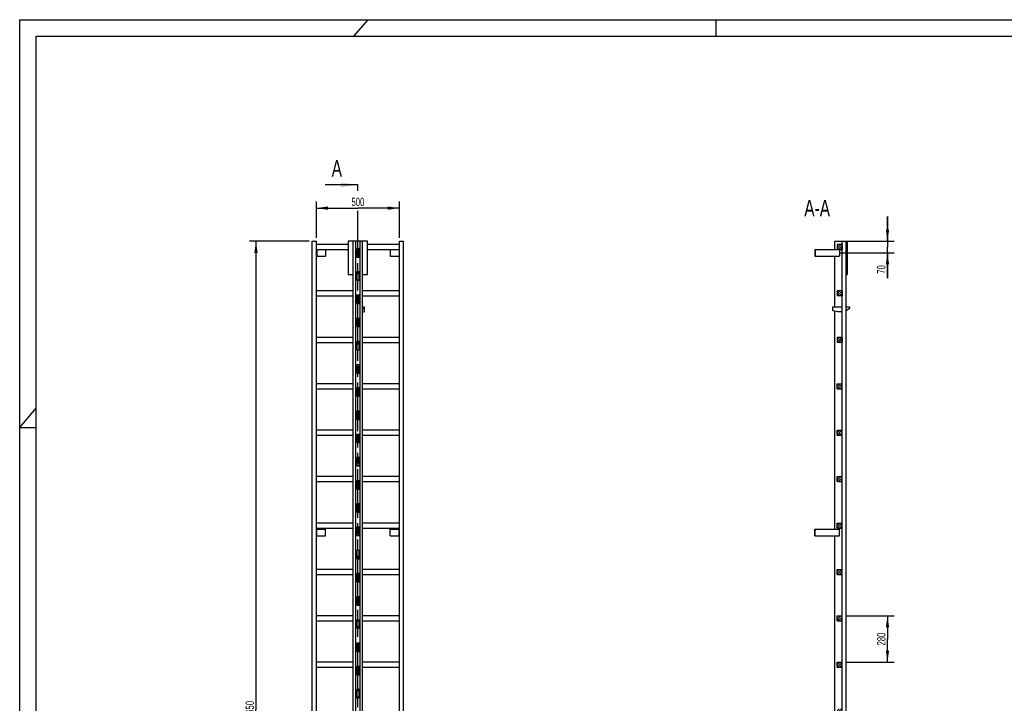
# Model space of a CAD drawing. Header units: millimetres. Extents: x 0 to 11880, y 0 to 8400.
# Tile 2 of 4: x 0 to 5940, y 4276 to 8400. Entities that reach past the tile are written whole.
import ezdxf

# ---------------------------------------------------------------- set-up
doc = ezdxf.new("R2010")
doc.units = ezdxf.units.MM
doc.header["$LTSCALE"] = 653.4
doc.linetypes.add('PHANTOM', pattern=[0.8, 0.45, -0.05, 0.1, -0.05, 0.1, -0.05])
doc.layers.get('0').update_dxf_attribs({"linetype": 'CONTINUOUS'})
for name, color, linetype in [('050_DIMENSIONING', 7, 'CONTINUOUS'), ('053_NOTES', 7, 'CONTINUOUS'), ('HATCHING_BL0', 7, 'CONTINUOUS')]:
    doc.layers.add(name, color=color, linetype=linetype)
doc.styles.get("Standard").update_dxf_attribs({"font": 'txt', "width": 0.7})
doc.dimstyles.new('DIMSTYLE_1', dxfattribs={"dimtxt": 50, "dimasz": 70, "dimexe": 2, "dimexo": 1, "dimtad": 1, "dimdec": 1, "dimtxsty": 'Standard', "dimblk": '_FILLED', "dimblk1": '_FILLED', "dimblk2": '_FILLED', "dimcen": 0.09, "dimazin": 2, "dimtp": 0.8, "dimtm": 0.8, "dimtfac": 1, "dimtdec": 1, "dimtofl": 0, "dimtmove": 0, "dimatfit": 3, "dimldrblk": '_FILLED', "dimfxl": 1, "dimtolj": 1, "dimarcsym": 0})
doc.dimstyles.new('DIMSTYLE_3', dxfattribs={"dimtxt": 50, "dimasz": 70, "dimexe": 2, "dimexo": 1, "dimtad": 1, "dimdec": 1, "dimtxsty": 'Standard', "dimblk": '_FILLED', "dimblk1": '_FILLED', "dimblk2": '_FILLED', "dimcen": 0.09, "dimazin": 2, "dimtp": 0.3, "dimtm": 0.3, "dimtfac": 1, "dimtdec": 1, "dimtofl": 0, "dimtmove": 0, "dimatfit": 3, "dimldrblk": '_FILLED', "dimfxl": 1, "dimtolj": 1, "dimarcsym": 0})
doc.dimstyles.new('DIMSTYLE_4', dxfattribs={"dimtxt": 50, "dimasz": 70, "dimexe": 2, "dimexo": 1, "dimtad": 1, "dimtxsty": 'Standard', "dimblk": '_FILLED', "dimblk1": '_FILLED', "dimblk2": '_FILLED', "dimcen": 0.09, "dimazin": 2, "dimtp": 0.5, "dimtm": 0.5, "dimtfac": 1, "dimtofl": 0, "dimtmove": 0, "dimatfit": 3, "dimldrblk": '_FILLED', "dimfxl": 1, "dimtolj": 1, "dimarcsym": 0})
doc.dimstyles.new('DIMSTYLE_5', dxfattribs={"dimtxt": 50, "dimasz": 70, "dimexe": 2, "dimexo": 1, "dimtad": 1, "dimtxsty": 'Standard', "dimblk": '_FILLED', "dimblk1": '_FILLED', "dimblk2": '_FILLED', "dimcen": 0.09, "dimazin": 2, "dimtp": 2, "dimtm": 2, "dimtfac": 1, "dimtofl": 0, "dimtmove": 0, "dimatfit": 3, "dimldrblk": '_FILLED', "dimfxl": 1, "dimtolj": 1, "dimarcsym": 0})
doc.dimstyles.get("Standard").update_dxf_attribs({"dimtxt": 50, "dimasz": 70, "dimexe": 2, "dimexo": 1, "dimtad": 1, "dimtxsty": 'Standard', "dimblk": '_FILLED', "dimblk1": '_FILLED', "dimblk2": '_FILLED', "dimcen": 0.09, "dimazin": 2, "dimtol": 1, "dimtp": 0.01, "dimtm": 0.01, "dimtfac": 1, "dimtofl": 0, "dimtmove": 0, "dimatfit": 3, "dimldrblk": '_FILLED', "dimfxl": 1, "dimtolj": 1, "dimarcsym": 0})

# ---------------------------------------------------------------- blocks, each defined once
blk = doc.blocks.new('_FILLED')
at = {"color": 0, "linetype": 'ByBlock'}
blk.add_solid([(0, 0), (-1, 0.143), (-1, -0.143)], dxfattribs=at)
blk = doc.blocks.new('*D2')
at = {"layer": '050_DIMENSIONING', "color": 2, "linetype": 'Continuous', "transparency": 16777216}
for p, q in [((1790.4, 7083.2), (1790.4, 7303.2)), ((1790.4, 7263.2), (2040.4, 7263.2)), ((2290.4, 7263.2), (2040.4, 7263.2)), ((2290.4, 7083.2), (2290.4, 7303.2))]:
    blk.add_line(p, q, dxfattribs=at)
at = {"layer": '050_DIMENSIONING', "color": 2, "linetype": 'Continuous', "transparency": 16777216, "xscale": 70, "yscale": 70, "zscale": 70, "rotation": 180}
blk.add_blockref('_FILLED', (1790.4, 7263.2), dxfattribs=at)
at = {"layer": '050_DIMENSIONING', "color": 2, "linetype": 'Continuous', "transparency": 16777216, "xscale": 70, "yscale": 70, "zscale": 70}
blk.add_blockref('_FILLED', (2290.4, 7263.2), dxfattribs=at)
at = {"layer": '050_DIMENSIONING', "color": 2, "linetype": 'Continuous', "transparency": 16777216, "insert": (2040.4, 7325.7), "char_height": 50, "width": 171.429, "attachment_point": 2, "line_spacing_factor": 0.9}
blk.add_mtext('500', dxfattribs=at)
blk = doc.blocks.new('*D4')
at = {"layer": '050_DIMENSIONING', "color": 2, "linetype": 'Continuous', "transparency": 16777216}
for p, q in [((5235.2, 7063.2), (5235.2, 7213.2)), ((5235.2, 7213.2), (5235.2, 7028.2)), ((4994.7, 7063.2), (5275.2, 7063.2)), ((5235.2, 6840.5), (5235.2, 7028.2)), ((4951.8, 6993.2), (5275.2, 6993.2)), ((5235.2, 6993.2), (5235.2, 6840.5))]:
    blk.add_line(p, q, dxfattribs=at)
at = {"layer": '050_DIMENSIONING', "color": 2, "linetype": 'Continuous', "transparency": 16777216, "xscale": 70, "yscale": 70, "zscale": 70}
for p, rotation in [((5235.2, 7063.2), 270), ((5235.2, 6993.2), 90)]:
    blk.add_blockref('_FILLED', p, dxfattribs=dict(at, rotation=rotation))
at = {"layer": '050_DIMENSIONING', "color": 2, "linetype": 'Continuous', "transparency": 16777216, "insert": (5172.7, 6919), "char_height": 50, "width": 117.857, "attachment_point": 3, "rotation": 90, "line_spacing_factor": 0.9}
blk.add_mtext('70', dxfattribs=at)
blk = doc.blocks.new('*D6')
at = {"layer": '050_DIMENSIONING', "color": 2, "linetype": 'Continuous', "transparency": 16777216}
for p, q in [((1745.4, 7063.2), (1385.4, 7063.2)), ((1425.4, 7063.2), (1425.4, 4238.2)), ((1425.4, 1413.2), (1425.4, 4238.2)), ((1745.4, 1413.2), (1385.4, 1413.2))]:
    blk.add_line(p, q, dxfattribs=at)
at = {"layer": '050_DIMENSIONING', "color": 2, "linetype": 'Continuous', "transparency": 16777216, "xscale": 70, "yscale": 70, "zscale": 70}
for p, rotation in [((1425.4, 7063.2), 90), ((1425.4, 1413.2), 270)]:
    blk.add_blockref('_FILLED', p, dxfattribs=dict(at, rotation=rotation))
at = {"layer": '050_DIMENSIONING', "color": 2, "linetype": 'Continuous', "transparency": 16777216, "insert": (1362.9, 4238.2), "char_height": 50, "width": 225, "attachment_point": 2, "rotation": 90, "line_spacing_factor": 0.9}
blk.add_mtext('5650', dxfattribs=at)
blk = doc.blocks.new('*D8')
at = {"layer": '050_DIMENSIONING', "color": 2, "linetype": 'Continuous', "transparency": 16777216}
for p, q in [((4981.2, 4803.2), (5275.2, 4803.2)), ((5235.2, 4803.2), (5235.2, 4663.2)), ((5235.2, 4523.2), (5235.2, 4663.2)), ((4981.2, 4523.2), (5275.2, 4523.2))]:
    blk.add_line(p, q, dxfattribs=at)
at = {"layer": '050_DIMENSIONING', "color": 2, "linetype": 'Continuous', "transparency": 16777216, "xscale": 70, "yscale": 70, "zscale": 70}
for p, rotation in [((5235.2, 4803.2), 90), ((5235.2, 4523.2), 270)]:
    blk.add_blockref('_FILLED', p, dxfattribs=dict(at, rotation=rotation))
at = {"layer": '050_DIMENSIONING', "color": 2, "linetype": 'Continuous', "transparency": 16777216, "insert": (5172.7, 4663.2), "char_height": 50, "width": 176.786, "attachment_point": 2, "rotation": 90, "line_spacing_factor": 0.9}
blk.add_mtext('280', dxfattribs=at)
blk = doc.blocks.new('XSEC_FILLED')
at = {"color": 0, "linetype": 'ByBlock'}
blk.add_solid([(0, 0), (-1, 0.143), (-1, -0.143)], dxfattribs=at)
blk = doc.blocks.new('HATCHING_BL0', base_point=(1941.6, 4308.2))
at = {"layer": 'HATCHING_BL0', "color": 7, "linetype": 'PHANTOM'}
for p, q in [((2040.4, 7366.9), (2040.4, 7403.2)), ((2040.4, 1213.2), (2040.4, 7246.4))]:
    blk.add_line(p, q, dxfattribs=at)
at = {"layer": 'HATCHING_BL0', "color": 7, "linetype": 'Continuous', "char_height": 100, "width": 128.571, "attachment_point": 1, "line_spacing_factor": 0.9}
for insert in [(1882.1, 7553.2), (1889.9, 1163.2)]:
    blk.add_mtext('A', dxfattribs=dict(at, insert=insert))
at = {"layer": 'HATCHING_BL0', "color": 7, "linetype": 'Continuous'}
for points in [[(2040.4, 7403.2), (1842.8, 7403.2)], [(2040.4, 1213.2), (1850.6, 1213.2)]]:
    blk.add_leader(points, dimstyle='Standard', override={"dimasz": 105, "dimtad": 0, "dimldrblk": 'XSEC_FILLED'}, dxfattribs=at)

msp = doc.modelspace()

# ---------------------------------------------------------------- hatches: boundary and pattern name
at = {"linetype": 'Continuous'}
h = msp.add_hatch(dxfattribs=at)
h.set_pattern_fill('A', color=2, scale=9.722718, angle=45, style=0, pattern_type=0)
h.set_pattern_definition([(45, (0, 0), (-6.875, 6.875), [])])
edge = h.paths.add_edge_path()
edge.add_line((4961.183, 1413.179), (4931.183, 1413.179))
edge.add_line((4931.183, 1413.179), (4931.183, 1443.179))
edge.add_line((4931.183, 1443.179), (4961.183, 1443.179))
edge.add_line((4961.183, 1413.179), (4961.183, 1443.179))
edge = h.paths.add_edge_path()
edge.add_line((4931.183, 1693.179), (4931.183, 1723.179))
edge.add_line((4931.183, 1723.179), (4961.183, 1723.179))
edge.add_line((4961.183, 1693.179), (4961.183, 1723.179))
edge.add_line((4931.183, 1693.179), (4961.183, 1693.179))
edge = h.paths.add_edge_path()
edge.add_line((4931.183, 1973.179), (4931.183, 2003.179))
edge.add_line((4931.183, 2003.179), (4961.183, 2003.179))
edge.add_line((4961.183, 1973.179), (4961.183, 2003.179))
edge.add_line((4931.183, 1973.179), (4961.183, 1973.179))
edge = h.paths.add_edge_path()
edge.add_line((4931.183, 2253.179), (4931.183, 2283.179))
edge.add_line((4931.183, 2283.179), (4961.183, 2283.179))
edge.add_line((4961.183, 2253.179), (4961.183, 2283.179))
edge.add_line((4931.183, 2253.179), (4961.183, 2253.179))
edge = h.paths.add_edge_path()
edge.add_line((4931.183, 2533.179), (4931.183, 2563.179))
edge.add_line((4931.183, 2563.179), (4961.183, 2563.179))
edge.add_line((4961.183, 2533.179), (4961.183, 2563.179))
edge.add_line((4931.183, 2533.179), (4961.183, 2533.179))
edge = h.paths.add_edge_path()
edge.add_line((4931.183, 2813.179), (4931.183, 2843.179))
edge.add_line((4931.183, 2843.179), (4961.183, 2843.179))
edge.add_line((4961.183, 2813.179), (4961.183, 2843.179))
edge.add_line((4931.183, 2813.179), (4961.183, 2813.179))
edge = h.paths.add_edge_path()
edge.add_line((4931.183, 3093.179), (4931.183, 3123.179))
edge.add_line((4931.183, 3123.179), (4961.183, 3123.179))
edge.add_line((4961.183, 3093.179), (4961.183, 3123.179))
edge.add_line((4931.183, 3093.179), (4961.183, 3093.179))
edge = h.paths.add_edge_path()
edge.add_line((4931.183, 3373.179), (4931.183, 3403.179))
edge.add_line((4931.183, 3403.179), (4961.183, 3403.179))
edge.add_line((4961.183, 3373.179), (4961.183, 3403.179))
edge.add_line((4931.183, 3373.179), (4961.183, 3373.179))
edge = h.paths.add_edge_path()
edge.add_line((4931.183, 3653.179), (4931.183, 3683.179))
edge.add_line((4931.183, 3683.179), (4961.183, 3683.179))
edge.add_line((4961.183, 3653.179), (4961.183, 3683.179))
edge.add_line((4931.183, 3653.179), (4961.183, 3653.179))
edge = h.paths.add_edge_path()
edge.add_line((4931.183, 3933.179), (4931.183, 3963.179))
edge.add_line((4931.183, 3963.179), (4961.183, 3963.179))
edge.add_line((4961.183, 3933.179), (4961.183, 3963.179))
edge.add_line((4931.183, 3933.179), (4961.183, 3933.179))
edge = h.paths.add_edge_path()
edge.add_line((4931.183, 4213.179), (4931.183, 4243.179))
edge.add_line((4931.183, 4243.179), (4961.183, 4243.179))
edge.add_line((4961.183, 4213.179), (4961.183, 4243.179))
edge.add_line((4931.183, 4213.179), (4961.183, 4213.179))
edge = h.paths.add_edge_path()
edge.add_line((4931.183, 4493.179), (4931.183, 4523.179))
edge.add_line((4931.183, 4523.179), (4961.183, 4523.179))
edge.add_line((4961.183, 4493.179), (4961.183, 4523.179))
edge.add_line((4931.183, 4493.179), (4961.183, 4493.179))
edge = h.paths.add_edge_path()
edge.add_line((4931.183, 4773.179), (4931.183, 4803.179))
edge.add_line((4931.183, 4803.179), (4961.183, 4803.179))
edge.add_line((4961.183, 4773.179), (4961.183, 4803.179))
edge.add_line((4931.183, 4773.179), (4961.183, 4773.179))
edge = h.paths.add_edge_path()
edge.add_line((4931.183, 5053.179), (4931.183, 5083.179))
edge.add_line((4931.183, 5083.179), (4961.183, 5083.179))
edge.add_line((4961.183, 5053.179), (4961.183, 5083.179))
edge.add_line((4931.183, 5053.179), (4961.183, 5053.179))
edge = h.paths.add_edge_path()
edge.add_line((4931.183, 5333.179), (4931.183, 5363.179))
edge.add_line((4931.183, 5363.179), (4961.183, 5363.179))
edge.add_line((4961.183, 5333.179), (4961.183, 5363.179))
edge.add_line((4931.183, 5333.179), (4961.183, 5333.179))
edge = h.paths.add_edge_path()
edge.add_line((4931.183, 5613.179), (4931.183, 5643.179))
edge.add_line((4931.183, 5643.179), (4961.183, 5643.179))
edge.add_line((4961.183, 5613.179), (4961.183, 5643.179))
edge.add_line((4931.183, 5613.179), (4961.183, 5613.179))
edge = h.paths.add_edge_path()
edge.add_line((4931.183, 5893.179), (4931.183, 5923.179))
edge.add_line((4931.183, 5923.179), (4961.183, 5923.179))
edge.add_line((4961.183, 5893.179), (4961.183, 5923.179))
edge.add_line((4931.183, 5893.179), (4961.183, 5893.179))
edge = h.paths.add_edge_path()
edge.add_line((4931.183, 6173.179), (4931.183, 6203.179))
edge.add_line((4931.183, 6203.179), (4961.183, 6203.179))
edge.add_line((4961.183, 6173.179), (4961.183, 6203.179))
edge.add_line((4931.183, 6173.179), (4961.183, 6173.179))
edge = h.paths.add_edge_path()
edge.add_line((4961.283, 2348.179), (4961.283, 2303.179))
edge.add_line((4962.183, 2348.179), (4961.283, 2348.179))
edge.add_line((4962.183, 2348.179), (4962.183, 2303.179))
edge.add_line((4962.183, 2303.179), (4961.283, 2303.179))
edge = h.paths.add_edge_path()
edge.add_line((4961.283, 2488.179), (4961.283, 2398.179))
edge.add_line((4962.183, 2488.179), (4961.283, 2488.179))
edge.add_line((4962.183, 2488.179), (4962.183, 2398.179))
edge.add_line((4962.183, 2398.179), (4961.283, 2398.179))
edge = h.paths.add_edge_path()
edge.add_line((4961.283, 2628.179), (4961.283, 2538.179))
edge.add_line((4962.183, 2628.179), (4961.283, 2628.179))
edge.add_line((4962.183, 2628.179), (4962.183, 2538.179))
edge.add_line((4962.183, 2538.179), (4961.283, 2538.179))
edge = h.paths.add_edge_path()
edge.add_line((4961.283, 2768.179), (4961.283, 2678.179))
edge.add_line((4962.183, 2768.179), (4961.283, 2768.179))
edge.add_line((4962.183, 2768.179), (4962.183, 2678.179))
edge.add_line((4962.183, 2678.179), (4961.283, 2678.179))
edge = h.paths.add_edge_path()
edge.add_line((4961.283, 2908.179), (4961.283, 2818.179))
edge.add_line((4962.183, 2908.179), (4961.283, 2908.179))
edge.add_line((4962.183, 2908.179), (4962.183, 2818.179))
edge.add_line((4962.183, 2818.179), (4961.283, 2818.179))
edge = h.paths.add_edge_path()
edge.add_line((4961.283, 3048.179), (4961.283, 2958.179))
edge.add_line((4962.183, 3048.179), (4961.283, 3048.179))
edge.add_line((4962.183, 3048.179), (4962.183, 2958.179))
edge.add_line((4962.183, 2958.179), (4961.283, 2958.179))
edge = h.paths.add_edge_path()
edge.add_line((4961.283, 3188.179), (4961.283, 3098.179))
edge.add_line((4962.183, 3188.179), (4961.283, 3188.179))
edge.add_line((4962.183, 3188.179), (4962.183, 3098.179))
edge.add_line((4962.183, 3098.179), (4961.283, 3098.179))
edge = h.paths.add_edge_path()
edge.add_line((4961.283, 3328.179), (4961.283, 3238.179))
edge.add_line((4962.183, 3328.179), (4961.283, 3328.179))
edge.add_line((4962.183, 3328.179), (4962.183, 3238.179))
edge.add_line((4962.183, 3238.179), (4961.283, 3238.179))
edge = h.paths.add_edge_path()
edge.add_line((4962.183, 7063.179), (4961.283, 7063.179))
edge.add_line((4962.183, 7063.179), (4962.183, 7018.179))
edge.add_line((4962.183, 7018.179), (4961.283, 7018.179))
edge.add_line((4961.283, 7063.179), (4961.283, 7018.179))
edge = h.paths.add_edge_path()
edge.add_line((4961.283, 3468.179), (4961.283, 3378.179))
edge.add_line((4962.183, 3468.179), (4961.283, 3468.179))
edge.add_line((4962.183, 3468.179), (4962.183, 3378.179))
edge.add_line((4962.183, 3378.179), (4961.283, 3378.179))
edge = h.paths.add_edge_path()
edge.add_line((4961.283, 3608.179), (4961.283, 3518.179))
edge.add_line((4962.183, 3608.179), (4961.283, 3608.179))
edge.add_line((4962.183, 3608.179), (4962.183, 3518.179))
edge.add_line((4962.183, 3518.179), (4961.283, 3518.179))
edge = h.paths.add_edge_path()
edge.add_line((4961.283, 3748.179), (4961.283, 3658.179))
edge.add_line((4962.183, 3748.179), (4961.283, 3748.179))
edge.add_line((4962.183, 3748.179), (4962.183, 3658.179))
edge.add_line((4962.183, 3658.179), (4961.283, 3658.179))
edge = h.paths.add_edge_path()
edge.add_line((4961.283, 3888.179), (4961.283, 3798.179))
edge.add_line((4962.183, 3888.179), (4961.283, 3888.179))
edge.add_line((4962.183, 3888.179), (4962.183, 3798.179))
edge.add_line((4962.183, 3798.179), (4961.283, 3798.179))
edge = h.paths.add_edge_path()
edge.add_line((4961.283, 4028.179), (4961.283, 3938.179))
edge.add_line((4962.183, 4028.179), (4961.283, 4028.179))
edge.add_line((4962.183, 4028.179), (4962.183, 3938.179))
edge.add_line((4962.183, 3938.179), (4961.283, 3938.179))
edge = h.paths.add_edge_path()
edge.add_line((4961.283, 4168.179), (4961.283, 4078.179))
edge.add_line((4962.183, 4168.179), (4961.283, 4168.179))
edge.add_line((4962.183, 4168.179), (4962.183, 4078.179))
edge.add_line((4962.183, 4078.179), (4961.283, 4078.179))
edge = h.paths.add_edge_path()
edge.add_line((4961.283, 4308.179), (4961.283, 4218.179))
edge.add_line((4962.183, 4308.179), (4961.283, 4308.179))
edge.add_line((4962.183, 4308.179), (4962.183, 4218.179))
edge.add_line((4962.183, 4218.179), (4961.283, 4218.179))
edge = h.paths.add_edge_path()
edge.add_line((4962.183, 6968.179), (4961.283, 6968.179))
edge.add_line((4962.183, 6968.179), (4962.183, 6878.179))
edge.add_line((4962.183, 6878.179), (4961.283, 6878.179))
edge.add_line((4961.283, 6968.179), (4961.283, 6878.179))
edge = h.paths.add_edge_path()
edge.add_line((4962.183, 6828.179), (4961.283, 6828.179))
edge.add_line((4962.183, 6828.179), (4962.183, 6738.179))
edge.add_line((4962.183, 6738.179), (4961.283, 6738.179))
edge.add_line((4961.283, 6828.179), (4961.283, 6738.179))
edge = h.paths.add_edge_path()
edge.add_line((4962.183, 6688.179), (4961.283, 6688.179))
edge.add_line((4962.183, 6688.179), (4962.183, 6598.179))
edge.add_line((4962.183, 6598.179), (4961.283, 6598.179))
edge.add_line((4961.283, 6688.179), (4961.283, 6598.179))
edge = h.paths.add_edge_path()
edge.add_line((4962.183, 6548.179), (4961.283, 6548.179))
edge.add_line((4962.183, 6548.179), (4962.183, 6458.179))
edge.add_line((4962.183, 6458.179), (4961.283, 6458.179))
edge.add_line((4961.283, 6548.179), (4961.283, 6458.179))
edge = h.paths.add_edge_path()
edge.add_line((4962.183, 6408.179), (4961.283, 6408.179))
edge.add_line((4962.183, 6408.179), (4962.183, 6318.179))
edge.add_line((4962.183, 6318.179), (4961.283, 6318.179))
edge.add_line((4961.283, 6408.179), (4961.283, 6318.179))
edge = h.paths.add_edge_path()
edge.add_line((4962.183, 6268.179), (4961.283, 6268.179))
edge.add_line((4962.183, 6268.179), (4962.183, 6178.179))
edge.add_line((4962.183, 6178.179), (4961.283, 6178.179))
edge.add_line((4961.283, 6268.179), (4961.283, 6178.179))
edge = h.paths.add_edge_path()
edge.add_line((4962.183, 6128.179), (4961.283, 6128.179))
edge.add_line((4962.183, 6128.179), (4962.183, 6038.179))
edge.add_line((4962.183, 6038.179), (4961.283, 6038.179))
edge.add_line((4961.283, 6128.179), (4961.283, 6038.179))
edge = h.paths.add_edge_path()
edge.add_line((4962.183, 5988.179), (4961.283, 5988.179))
edge.add_line((4962.183, 5988.179), (4962.183, 5898.179))
edge.add_line((4962.183, 5898.179), (4961.283, 5898.179))
edge.add_line((4961.283, 5988.179), (4961.283, 5898.179))
edge = h.paths.add_edge_path()
edge.add_line((4962.183, 5848.179), (4961.283, 5848.179))
edge.add_line((4962.183, 5848.179), (4962.183, 5758.179))
edge.add_line((4962.183, 5758.179), (4961.283, 5758.179))
edge.add_line((4961.283, 5848.179), (4961.283, 5758.179))
edge = h.paths.add_edge_path()
edge.add_line((4962.183, 5708.179), (4961.283, 5708.179))
edge.add_line((4962.183, 5708.179), (4962.183, 5618.179))
edge.add_line((4962.183, 5618.179), (4961.283, 5618.179))
edge.add_line((4961.283, 5708.179), (4961.283, 5618.179))
edge = h.paths.add_edge_path()
edge.add_line((4962.183, 5568.179), (4961.283, 5568.179))
edge.add_line((4962.183, 5568.179), (4962.183, 5478.179))
edge.add_line((4962.183, 5478.179), (4961.283, 5478.179))
edge.add_line((4961.283, 5568.179), (4961.283, 5478.179))
edge = h.paths.add_edge_path()
edge.add_line((4962.183, 5428.179), (4961.283, 5428.179))
edge.add_line((4962.183, 5428.179), (4962.183, 5338.179))
edge.add_line((4962.183, 5338.179), (4961.283, 5338.179))
edge.add_line((4961.283, 5428.179), (4961.283, 5338.179))
edge = h.paths.add_edge_path()
edge.add_line((4962.183, 5288.179), (4961.283, 5288.179))
edge.add_line((4962.183, 5288.179), (4962.183, 5198.179))
edge.add_line((4962.183, 5198.179), (4961.283, 5198.179))
edge.add_line((4961.283, 5288.179), (4961.283, 5198.179))
edge = h.paths.add_edge_path()
edge.add_line((4962.183, 5148.179), (4961.283, 5148.179))
edge.add_line((4962.183, 5148.179), (4962.183, 5058.179))
edge.add_line((4962.183, 5058.179), (4961.283, 5058.179))
edge.add_line((4961.283, 5148.179), (4961.283, 5058.179))
edge = h.paths.add_edge_path()
edge.add_line((4931.183, 6483.179), (4931.183, 6453.179))
edge.add_line((4961.183, 6483.179), (4931.183, 6483.179))
edge.add_line((4961.183, 6483.179), (4961.183, 6453.179))
edge.add_line((4961.183, 6453.179), (4931.183, 6453.179))
edge = h.paths.add_edge_path()
edge.add_line((4931.183, 6763.179), (4931.183, 6733.179))
edge.add_line((4961.183, 6763.179), (4931.183, 6763.179))
edge.add_line((4961.183, 6763.179), (4961.183, 6733.179))
edge.add_line((4961.183, 6733.179), (4931.183, 6733.179))
edge = h.paths.add_edge_path()
edge.add_line((4931.183, 7043.179), (4931.183, 7013.179))
edge.add_line((4961.183, 7043.179), (4931.183, 7043.179))
edge.add_line((4961.183, 7043.179), (4961.183, 7013.179))
edge.add_line((4961.183, 7013.179), (4931.183, 7013.179))
edge = h.paths.add_edge_path()
edge.add_line((4961.283, 4448.179), (4961.283, 4358.179))
edge.add_line((4962.183, 4448.179), (4961.283, 4448.179))
edge.add_line((4962.183, 4448.179), (4962.183, 4358.179))
edge.add_line((4962.183, 4358.179), (4961.283, 4358.179))
edge = h.paths.add_edge_path()
edge.add_line((4961.283, 4588.179), (4961.283, 4498.179))
edge.add_line((4962.183, 4588.179), (4961.283, 4588.179))
edge.add_line((4962.183, 4588.179), (4962.183, 4498.179))
edge.add_line((4962.183, 4498.179), (4961.283, 4498.179))
edge = h.paths.add_edge_path()
edge.add_line((4961.283, 4728.179), (4961.283, 4638.179))
edge.add_line((4962.183, 4728.179), (4961.283, 4728.179))
edge.add_line((4962.183, 4728.179), (4962.183, 4638.179))
edge.add_line((4962.183, 4638.179), (4961.283, 4638.179))
edge = h.paths.add_edge_path()
edge.add_line((4961.283, 4868.179), (4961.283, 4778.179))
edge.add_line((4962.183, 4868.179), (4961.283, 4868.179))
edge.add_line((4962.183, 4868.179), (4962.183, 4778.179))
edge.add_line((4962.183, 4778.179), (4961.283, 4778.179))
edge = h.paths.add_edge_path()
edge.add_line((4961.283, 5008.179), (4961.283, 4918.179))
edge.add_line((4962.183, 5008.179), (4961.283, 5008.179))
edge.add_line((4962.183, 5008.179), (4962.183, 4918.179))
edge.add_line((4962.183, 4918.179), (4961.283, 4918.179))

# ---------------------------------------------------------------- linework, layer by layer
at = {"color": 3, "linetype": 'Continuous'}
for p, q in [((0, 0), (0, 8400)), ((0, 8400), (11880, 8400)), ((2100, 8400), (2014.634, 8300)), ((4200, 8400), (4200, 8300)), ((0, 5940), (100, 6057.143)), ((0, 5940), (100, 5940))]:
    msp.add_line(p, q, dxfattribs=at)
at = {"color": 5, "linetype": 'Continuous'}
for p, q in [((100, 100), (100, 8300)), ((100, 8300), (11780, 8300))]:
    msp.add_line(p, q, dxfattribs=at)
at = {"color": 7, "linetype": 'Continuous'}
for p, q in [((1765.391, 1413.179), (1765.391, 7063.179)), ((1765.391, 7063.179), (1790.391, 7063.179)), ((1790.391, 1413.179), (1790.391, 7063.179)), ((1982.391, 7043.179), (1790.391, 7043.179)), ((1790.391, 7013.179), (1982.391, 7013.179)), ((1792.391, 7013.179), (1792.391, 6973.179)), ((1845.391, 7013.179), (1845.391, 6973.179)), ((1982.391, 7063.179), (1982.391, 6863.179)), ((2098.391, 7063.179), (1982.391, 7063.179)), ((2012.391, 2303.179), (2012.391, 7063.179)), ((2027.391, 2303.179), (2027.391, 7063.179)), ((2033.391, 7018.179), (2033.391, 6968.179)), ((2047.391, 7018.179), (2033.391, 7018.179)), ((2033.391, 7013.179), (2047.391, 7013.179)), ((2047.391, 6968.179), (2047.391, 7018.179)), ((2053.391, 2303.179), (2053.391, 7063.179)), ((2068.391, 2303.179), (2068.391, 7063.179)), ((2098.391, 6863.179), (2098.391, 7063.179)), ((2290.391, 7043.179), (2098.391, 7043.179)), ((2098.391, 7013.179), (2290.391, 7013.179)), ((2235.391, 7013.179), (2235.391, 6973.179)), ((2288.391, 7013.179), (2288.391, 6973.179)), ((2290.391, 1413.179), (2290.391, 7063.179)), ((2290.391, 7063.179), (2315.391, 7063.179)), ((2315.391, 1413.179), (2315.391, 7063.179)), ((4796.183, 7013.179), (4796.183, 6973.179)), ((4796.183, 7013.179), (4961.183, 7013.179)), ((4798.183, 7013.179), (4798.183, 6973.179)), ((4917.683, 7013.179), (4917.683, 7063.179)), ((4917.683, 7063.179), (4991.283, 7063.179)), ((4931.183, 7043.179), (4931.183, 7013.179)), ((4961.183, 7043.179), (4931.183, 7043.179)), ((4946.183, 7013.179), (4946.183, 6973.179)), ((4961.183, 7043.179), (4961.183, 7013.179)), ((4961.283, 2303.179), (4961.283, 7063.179)), ((4962.183, 7018.179), (4961.283, 7018.179)), ((4962.183, 2303.179), (4962.183, 7063.179)), ((4984.183, 7063.179), (4984.183, 2303.179)), ((4985.183, 2303.179), (4985.183, 7063.179)), ((4991.283, 7063.179), (4991.283, 6863.179)), ((1790.391, 6973.179), (1845.391, 6973.179)), ((2033.391, 6968.179), (2047.391, 6968.179)), ((2235.391, 6973.179), (2290.391, 6973.179)), ((4796.183, 6973.179), (4946.183, 6973.179)), ((4917.683, 6667.679), (4917.683, 6973.179)), ((4962.183, 6968.179), (4961.283, 6968.179)), ((1982.391, 6863.179), (2012.391, 6863.179)), ((2033.391, 6878.179), (2033.391, 6828.179)), ((2047.391, 6878.179), (2033.391, 6878.179)), ((2047.391, 6828.179), (2047.391, 6878.179)), ((2068.391, 6863.179), (2098.391, 6863.179)), ((4962.183, 6878.179), (4961.283, 6878.179)), ((4985.183, 6863.179), (4991.283, 6863.179)), ((2033.391, 6828.179), (2047.391, 6828.179)), ((4962.183, 6828.179), (4961.283, 6828.179)), ((2012.391, 6763.179), (1790.391, 6763.179)), ((1790.391, 6733.179), (2012.391, 6733.179)), ((2033.391, 6738.179), (2033.391, 6688.179)), ((2047.391, 6738.179), (2033.391, 6738.179)), ((2033.391, 6733.179), (2047.391, 6733.179)), ((2047.391, 6688.179), (2047.391, 6738.179)), ((2290.391, 6763.179), (2068.391, 6763.179)), ((2068.391, 6733.179), (2290.391, 6733.179)), ((4931.183, 6763.179), (4931.183, 6733.179)), ((4961.183, 6763.179), (4931.183, 6763.179)), ((4961.183, 6733.179), (4931.183, 6733.179)), ((4961.183, 6763.179), (4961.183, 6733.179)), ((4962.183, 6738.179), (4961.283, 6738.179)), ((2033.391, 6688.179), (2047.391, 6688.179)), ((2068.391, 6667.679), (2078.391, 6667.679)), ((2068.391, 6657.679), (2078.391, 6657.679)), ((2078.391, 6667.679), (2078.391, 6637.679)), ((4905.283, 6642.679), (4905.283, 6667.679)), ((4905.283, 6667.679), (4961.283, 6667.679)), ((4962.183, 6688.179), (4961.283, 6688.179)), ((4985.183, 6667.679), (5005.283, 6667.679)), ((5005.283, 6657.679), (4985.183, 6644.279)), ((5005.283, 6667.679), (5005.283, 6657.679)), ((2033.391, 6598.179), (2033.391, 6548.179)), ((2047.391, 6598.179), (2033.391, 6598.179)), ((2047.391, 6548.179), (2047.391, 6598.179)), ((2068.391, 6637.679), (2078.391, 6637.679)), ((4935.283, 6637.679), (4905.283, 6642.679)), ((4917.683, 5325.487), (4917.683, 6640.613)), ((4961.283, 6637.679), (4935.283, 6637.679)), ((4962.183, 6598.179), (4961.283, 6598.179)), ((2033.391, 6548.179), (2047.391, 6548.179)), ((4962.183, 6548.179), (4961.283, 6548.179)), ((2012.391, 6483.179), (1790.391, 6483.179)), ((2290.391, 6483.179), (2068.391, 6483.179)), ((4931.183, 6483.179), (4931.183, 6453.179)), ((4961.183, 6483.179), (4931.183, 6483.179)), ((4961.183, 6483.179), (4961.183, 6453.179)), ((1790.391, 6453.179), (2012.391, 6453.179)), ((2033.391, 6458.179), (2033.391, 6408.179)), ((2047.391, 6458.179), (2033.391, 6458.179)), ((2033.391, 6453.179), (2047.391, 6453.179)), ((2047.391, 6408.179), (2047.391, 6458.179)), ((2068.391, 6453.179), (2290.391, 6453.179)), ((4961.183, 6453.179), (4931.183, 6453.179)), ((4962.183, 6458.179), (4961.283, 6458.179)), ((2033.391, 6408.179), (2047.391, 6408.179)), ((4962.183, 6408.179), (4961.283, 6408.179)), ((2033.391, 6318.179), (2033.391, 6268.179)), ((2047.391, 6318.179), (2033.391, 6318.179)), ((2047.391, 6268.179), (2047.391, 6318.179)), ((4962.183, 6318.179), (4961.283, 6318.179)), ((2033.391, 6268.179), (2047.391, 6268.179)), ((4962.183, 6268.179), (4961.283, 6268.179)), ((2012.391, 6203.179), (1790.391, 6203.179)), ((2033.391, 6178.179), (2033.391, 6128.179)), ((2047.391, 6178.179), (2033.391, 6178.179)), ((2047.391, 6128.179), (2047.391, 6178.179)), ((2290.391, 6203.179), (2068.391, 6203.179)), ((4931.183, 6173.179), (4931.183, 6203.179)), ((4931.183, 6203.179), (4961.183, 6203.179)), ((4961.183, 6173.179), (4961.183, 6203.179)), ((4962.183, 6178.179), (4961.283, 6178.179)), ((1790.391, 6173.179), (2012.391, 6173.179)), ((2033.391, 6173.179), (2047.391, 6173.179)), ((2033.391, 6128.179), (2047.391, 6128.179)), ((2068.391, 6173.179), (2290.391, 6173.179)), ((4931.183, 6173.179), (4961.183, 6173.179)), ((4962.183, 6128.179), (4961.283, 6128.179)), ((2033.391, 6038.179), (2033.391, 5988.179)), ((2047.391, 6038.179), (2033.391, 6038.179)), ((2047.391, 5988.179), (2047.391, 6038.179)), ((4962.183, 6038.179), (4961.283, 6038.179)), ((2033.391, 5988.179), (2047.391, 5988.179)), ((4962.183, 5988.179), (4961.283, 5988.179)), ((2012.391, 5923.179), (1790.391, 5923.179)), ((1790.391, 5893.179), (2012.391, 5893.179)), ((2033.391, 5898.179), (2033.391, 5848.179)), ((2047.391, 5898.179), (2033.391, 5898.179)), ((2033.391, 5893.179), (2047.391, 5893.179)), ((2047.391, 5848.179), (2047.391, 5898.179)), ((2290.391, 5923.179), (2068.391, 5923.179)), ((2068.391, 5893.179), (2290.391, 5893.179)), ((4931.183, 5893.179), (4931.183, 5923.179)), ((4931.183, 5923.179), (4961.183, 5923.179)), ((4931.183, 5893.179), (4961.183, 5893.179)), ((4961.183, 5893.179), (4961.183, 5923.179)), ((4962.183, 5898.179), (4961.283, 5898.179)), ((2033.391, 5848.179), (2047.391, 5848.179)), ((4962.183, 5848.179), (4961.283, 5848.179)), ((2033.391, 5758.179), (2033.391, 5708.179)), ((2047.391, 5758.179), (2033.391, 5758.179)), ((2033.391, 5708.179), (2047.391, 5708.179)), ((2047.391, 5708.179), (2047.391, 5758.179)), ((4962.183, 5758.179), (4961.283, 5758.179)), ((4962.183, 5708.179), (4961.283, 5708.179)), ((2012.391, 5643.179), (1790.391, 5643.179)), ((2290.391, 5643.179), (2068.391, 5643.179)), ((4931.183, 5613.179), (4931.183, 5643.179)), ((4931.183, 5643.179), (4961.183, 5643.179)), ((4961.183, 5613.179), (4961.183, 5643.179)), ((1790.391, 5613.179), (2012.391, 5613.179)), ((2033.391, 5618.179), (2033.391, 5568.179)), ((2047.391, 5618.179), (2033.391, 5618.179)), ((2033.391, 5613.179), (2047.391, 5613.179)), ((2047.391, 5568.179), (2047.391, 5618.179)), ((2068.391, 5613.179), (2290.391, 5613.179)), ((4931.183, 5613.179), (4961.183, 5613.179)), ((4962.183, 5618.179), (4961.283, 5618.179)), ((2033.391, 5568.179), (2047.391, 5568.179)), ((4962.183, 5568.179), (4961.283, 5568.179)), ((2033.391, 5478.179), (2033.391, 5428.179)), ((2047.391, 5478.179), (2033.391, 5478.179)), ((2047.391, 5428.179), (2047.391, 5478.179)), ((4962.183, 5478.179), (4961.283, 5478.179)), ((2033.391, 5428.179), (2047.391, 5428.179)), ((4962.183, 5428.179), (4961.283, 5428.179)), ((2012.391, 5363.179), (1790.391, 5363.179)), ((2290.391, 5363.179), (2068.391, 5363.179)), ((4931.183, 5333.179), (4931.183, 5363.179)), ((4931.183, 5363.179), (4961.183, 5363.179)), ((4961.183, 5333.179), (4961.183, 5363.179)), ((1790.391, 5333.179), (2012.391, 5333.179)), ((1790.391, 5325.487), (1845.391, 5325.487)), ((1792.391, 5285.487), (1792.391, 5325.487)), ((1845.391, 5285.487), (1845.391, 5325.487)), ((2033.391, 5338.179), (2033.391, 5288.179)), ((2047.391, 5338.179), (2033.391, 5338.179)), ((2033.391, 5333.179), (2047.391, 5333.179)), ((2033.391, 5288.179), (2047.391, 5288.179)), ((2047.391, 5288.179), (2047.391, 5338.179)), ((2068.391, 5333.179), (2290.391, 5333.179)), ((2235.391, 5285.487), (2235.391, 5325.487)), ((2235.391, 5325.487), (2290.391, 5325.487)), ((2288.391, 5285.487), (2288.391, 5325.487)), ((4796.183, 5285.487), (4796.183, 5325.487)), ((4796.183, 5325.487), (4946.183, 5325.487)), ((4798.183, 5285.487), (4798.183, 5325.487)), ((4931.183, 5333.179), (4961.183, 5333.179)), ((4946.183, 5285.487), (4946.183, 5325.487)), ((4962.183, 5338.179), (4961.283, 5338.179)), ((4962.183, 5288.179), (4961.283, 5288.179)), ((1790.391, 5285.487), (1845.391, 5285.487)), ((2235.391, 5285.487), (2290.391, 5285.487)), ((4796.183, 5285.487), (4946.183, 5285.487)), ((4917.683, 3519.333), (4917.683, 5285.487)), ((2033.391, 5198.179), (2033.391, 5148.179)), ((2047.391, 5198.179), (2033.391, 5198.179)), ((2047.391, 5148.179), (2047.391, 5198.179)), ((4962.183, 5198.179), (4961.283, 5198.179)), ((2033.391, 5148.179), (2047.391, 5148.179)), ((4962.183, 5148.179), (4961.283, 5148.179)), ((2012.391, 5083.179), (1790.391, 5083.179)), ((1790.391, 5053.179), (2012.391, 5053.179)), ((2033.391, 5058.179), (2033.391, 5008.179)), ((2047.391, 5058.179), (2033.391, 5058.179)), ((2033.391, 5053.179), (2047.391, 5053.179)), ((2047.391, 5008.179), (2047.391, 5058.179)), ((2290.391, 5083.179), (2068.391, 5083.179)), ((2068.391, 5053.179), (2290.391, 5053.179)), ((4931.183, 5053.179), (4931.183, 5083.179)), ((4931.183, 5083.179), (4961.183, 5083.179)), ((4931.183, 5053.179), (4961.183, 5053.179)), ((4961.183, 5053.179), (4961.183, 5083.179)), ((4962.183, 5058.179), (4961.283, 5058.179)), ((2033.391, 5008.179), (2047.391, 5008.179)), ((4962.183, 5008.179), (4961.283, 5008.179)), ((2033.391, 4918.179), (2033.391, 4868.179)), ((2047.391, 4918.179), (2033.391, 4918.179)), ((2047.391, 4868.179), (2047.391, 4918.179)), ((4962.183, 4918.179), (4961.283, 4918.179)), ((2033.391, 4868.179), (2047.391, 4868.179)), ((4962.183, 4868.179), (4961.283, 4868.179)), ((2012.391, 4803.179), (1790.391, 4803.179)), ((1790.391, 4773.179), (2012.391, 4773.179)), ((2033.391, 4778.179), (2033.391, 4728.179)), ((2047.391, 4778.179), (2033.391, 4778.179)), ((2033.391, 4773.179), (2047.391, 4773.179)), ((2047.391, 4728.179), (2047.391, 4778.179)), ((2290.391, 4803.179), (2068.391, 4803.179)), ((2068.391, 4773.179), (2290.391, 4773.179)), ((4931.183, 4773.179), (4931.183, 4803.179)), ((4931.183, 4803.179), (4961.183, 4803.179)), ((4931.183, 4773.179), (4961.183, 4773.179)), ((4961.183, 4773.179), (4961.183, 4803.179)), ((4962.183, 4778.179), (4961.283, 4778.179)), ((2033.391, 4728.179), (2047.391, 4728.179)), ((4962.183, 4728.179), (4961.283, 4728.179)), ((2033.391, 4638.179), (2033.391, 4588.179)), ((2047.391, 4638.179), (2033.391, 4638.179)), ((2047.391, 4588.179), (2047.391, 4638.179)), ((4962.183, 4638.179), (4961.283, 4638.179)), ((2033.391, 4588.179), (2047.391, 4588.179)), ((4962.183, 4588.179), (4961.283, 4588.179)), ((2012.391, 4523.179), (1790.391, 4523.179)), ((2290.391, 4523.179), (2068.391, 4523.179)), ((4931.183, 4493.179), (4931.183, 4523.179)), ((4931.183, 4523.179), (4961.183, 4523.179)), ((4961.183, 4493.179), (4961.183, 4523.179)), ((1790.391, 4493.179), (2012.391, 4493.179)), ((2033.391, 4498.179), (2033.391, 4448.179)), ((2047.391, 4498.179), (2033.391, 4498.179)), ((2033.391, 4493.179), (2047.391, 4493.179)), ((2047.391, 4448.179), (2047.391, 4498.179)), ((2068.391, 4493.179), (2290.391, 4493.179)), ((4931.183, 4493.179), (4961.183, 4493.179)), ((4962.183, 4498.179), (4961.283, 4498.179)), ((2033.391, 4448.179), (2047.391, 4448.179)), ((4962.183, 4448.179), (4961.283, 4448.179)), ((2033.391, 4358.179), (2033.391, 4308.179)), ((2047.391, 4358.179), (2033.391, 4358.179)), ((2047.391, 4308.179), (2047.391, 4358.179)), ((4962.183, 4358.179), (4961.283, 4358.179)), ((2033.391, 4308.179), (2047.391, 4308.179)), ((4962.183, 4308.179), (4961.283, 4308.179))]:
    msp.add_line(p, q, dxfattribs=at)

# ---------------------------------------------------------------- block references
at = {"layer": 'HATCHING_BL0'}
msp.add_blockref('HATCHING_BL0', (1941.588, 4308.179), dxfattribs=at)

# ---------------------------------------------------------------- texts
at = {"layer": '053_NOTES', "color": 2, "linetype": 'Continuous', "insert": (4889.03, 7313.179), "char_height": 100, "width": 364.28571, "attachment_point": 3, "line_spacing_factor": 0.9}
msp.add_mtext('A-A', dxfattribs=at)

# ---------------------------------------------------------------- dimensions: what is measured, and where the dimension line sits
at = {"layer": '050_DIMENSIONING', "color": 2, "linetype": 'Continuous'}
dim = msp.add_linear_dim(base=(2290.391, 7263.179), p1=(1790.391, 7082.179), p2=(2290.391, 7082.179), dimstyle='DIMSTYLE_1', dxfattribs=at)
dim.commit()
dim.dimension.update_dxf_attribs({"geometry": '*D2', "text_midpoint": (2033.248, 7263.179), "dimtype": 160})
for base, p1, p2, angle, dimstyle, picture, middle in [((5235.183, 6993.179), (4993.683, 7063.179), (4950.764, 6993.179), 270, 'DIMSTYLE_3', '*D4', (5235.183, 6872.619)), ((1425.391, 7063.179), (1746.391, 1413.179), (1746.391, 7063.179), 90, 'DIMSTYLE_5', '*D6', (1425.391, 4231.037)), ((5235.183, 4523.179), (4980.183, 4803.179), (4980.183, 4523.179), 270, 'DIMSTYLE_4', '*D8', (5235.183, 4656.036))]:
    dim = msp.add_linear_dim(base=base, p1=p1, p2=p2, angle=angle, dimstyle=dimstyle, dxfattribs=at)
    dim.commit()
    dim.dimension.update_dxf_attribs({"geometry": picture, "text_midpoint": middle, "dimtype": 160})

doc.saveas('drawing.dxf')
